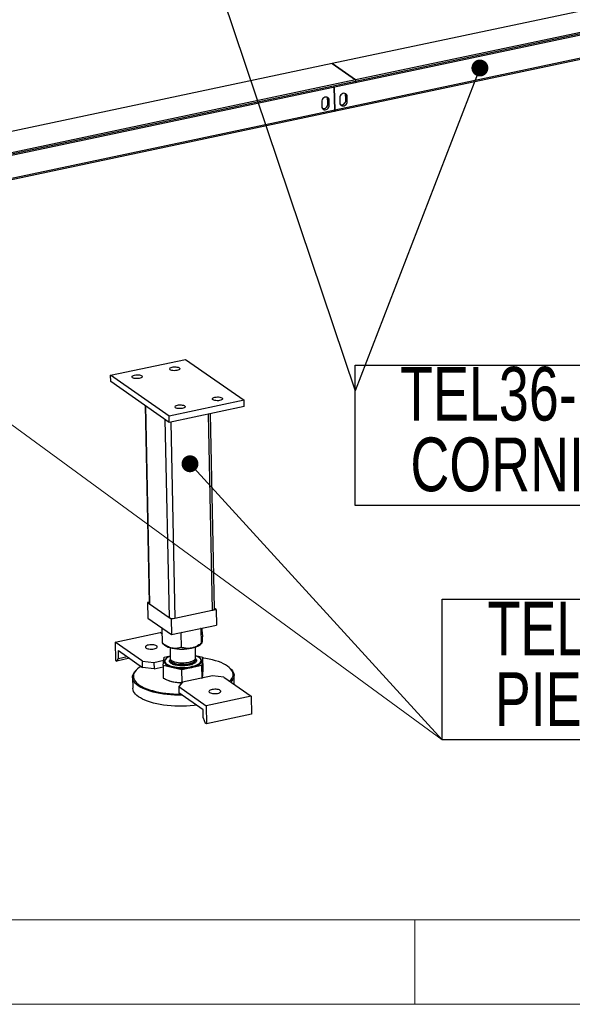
# Model space of a CAD drawing. Header units: millimetres. Extents: x 5 to 589, y 5 to 415.
# Tile 17 of 62: x 174 to 206, y 5 to 63. Entities that reach past the tile are written whole.
import ezdxf

# ---------------------------------------------------------------- set-up
doc = ezdxf.new("R2010")
doc.units = ezdxf.units.MM
doc.layers.add('NOTES', color=6, linetype='Continuous')
doc.layers.add('TRAIT-FORT', color=4, linetype='Continuous', lineweight=25)
doc.styles.add('SLDTEXTSTYLE0', font='TXT', dxfattribs={"width": 0.75})
doc.dimstyles.new('SLDDIMSTYLE2', dxfattribs={"dimtxt": 0.18, "dimasz": 1, "dimexe": 0, "dimexo": 0.0625, "dimgap": 0, "dimtad": 0, "dimtih": 1, "dimtoh": 1, "dimdec": 0, "dimrnd": 1e-09, "dimzin": 0, "dimdsep": 46, "dimtxsty": 'Standard', "dimblk1": 'DOT', "dimblk2": 'DOT', "dimsah": 1, "dimcen": 0.09, "dimadec": 0, "dimazin": 0, "dimtfac": 1, "dimtdec": 0, "dimtofl": 0, "dimtmove": 0, "dimatfit": 3, "dimldrblk": 'DOT', "dimfxl": 0, "dimfrac": 2, "dimtolj": 1, "dimtzin": 0, "dimarcsym": 0})

# ---------------------------------------------------------------- blocks, each defined once
blk = doc.blocks.new('SW_NOTE_6')
at = {"layer": 'NOTES', "color": 0}
for p, q in [((-0.087, -4.074), (-0.087, 4.228)), ((-0.087, 4.228), (26.705, 4.228)), ((26.705, 4.228), (26.705, -4.074)), ((26.705, -4.074), (-0.087, -4.074))]:
    blk.add_line(p, q, dxfattribs=at)
at = {"layer": 'NOTES', "color": 0, "char_height": 3.175, "attachment_point": 2, "style": 'SLDTEXTSTYLE0'}
for s, insert in [('TEL36-FAU-10', (13.295, 4.093)), ('PIED MOBILE', (13.194, -0.082))]:
    blk.add_mtext(s, dxfattribs=dict(at, insert=insert))
blk = doc.blocks.new('SW_NOTE_16')
at = {"layer": 'NOTES', "color": 0}
for p, q in [((0, -6.792), (0, 1.509)), ((0, 1.509), (26.792, 1.509)), ((26.792, 1.509), (26.792, -6.792)), ((26.792, -6.792), (0, -6.792))]:
    blk.add_line(p, q, dxfattribs=at)
at = {"layer": 'NOTES', "color": 0, "char_height": 3.175, "attachment_point": 2, "style": 'SLDTEXTSTYLE0'}
for s, insert in [('TEL36-FAU-11', (13.372, 1.409)), ('CORNIERE C', (13.271, -2.766))]:
    blk.add_mtext(s, dxfattribs=dict(at, insert=insert))
blk = doc.blocks.new('_Dot')
at = {"color": 0, "linetype": 'ByBlock', "lineweight": -2}
blk.add_line((-0.5, 0), (-1, 0), dxfattribs=at)
at = {"color": 0, "linetype": 'ByBlock', "const_width": 0.5}
blk.add_lwpolyline([(-0.25, 0, 1), (0.25, 0, 1)], format="xyb", close=True, dxfattribs=at)

msp = doc.modelspace()

# ---------------------------------------------------------------- linework, layer by layer
at = {"color": 7, "linetype": 'Continuous', "lineweight": 18}
for p, q in [((164.18124, 45.80268), (198.61635, 20.62893)), ((183.70453, 36.94112), (198.61635, 20.62893)), ((10, 10), (584, 10)), ((197, 10), (197, 5)), ((5, 5), (589, 5))]:
    msp.add_line(p, q, dxfattribs=at)
at = {"layer": 'TRAIT-FORT', "color": 4, "linetype": 'Continuous', "lineweight": 25}
for p, q in [((248.45699, 72.50094), (192.11039, 60.59014)), ((193.46902, 59.46349), (249.81562, 71.37429)), ((249.8391, 71.53262), (193.4925, 59.62182)), ((249.84101, 71.43985), (193.49441, 59.52905)), ((192.23259, 57.76968), (248.57919, 69.68048)), ((248.60458, 69.74604), (192.25798, 57.83524)), ((192.10994, 60.59004), (113.35824, 43.94315)), ((192.10994, 60.59004), (193.49205, 59.62173)), ((192.11039, 60.59014), (192.11039, 60.58973)), ((193.4925, 59.62182), (192.11039, 60.59014)), ((114.71688, 42.81651), (193.46858, 59.4634)), ((193.49205, 59.62173), (114.74035, 42.97484)), ((193.49396, 59.52896), (114.74227, 42.88207)), ((193.49205, 59.62173), (193.49396, 59.52896)), ((193.4925, 59.62182), (193.49441, 59.52905)), ((192.22937, 59.20145), (192.25754, 57.83515)), ((192.25798, 57.83524), (192.22982, 59.20154)), ((191.49079, 58.32529), (191.49336, 58.2008)), ((191.93358, 58.41889), (191.84144, 58.48344)), ((191.844, 58.35895), (191.84144, 58.48344)), ((191.844, 58.35895), (191.93615, 58.2944)), ((191.93675, 58.26507), (191.84461, 58.32963)), ((191.84717, 58.20513), (191.84461, 58.32963)), ((191.93932, 58.14058), (191.84717, 58.20513)), ((191.93615, 58.2944), (191.93358, 58.41889)), ((191.93932, 58.14058), (191.93675, 58.26507)), ((192.55517, 58.55028), (192.55773, 58.42579)), ((192.55834, 58.39647), (192.5609, 58.27197)), ((192.99795, 58.64388), (192.90581, 58.70844)), ((192.90838, 58.58394), (192.90581, 58.70844)), ((192.90838, 58.58394), (193.00052, 58.51939)), ((193.00112, 58.49007), (192.90898, 58.55462)), ((192.91155, 58.43013), (192.90898, 58.55462)), ((193.00369, 58.36557), (192.91155, 58.43013)), ((193.00052, 58.51939), (192.99795, 58.64388)), ((193.00369, 58.36557), (193.00112, 58.49007)), ((113.48045, 41.12269), (192.23215, 57.76959)), ((192.25754, 57.83515), (113.50584, 41.18825)), ((191.49396, 58.17148), (191.49653, 58.04698)), ((179.00981, 42.1731), (183.44655, 43.11096)), ((183.44655, 43.11096), (186.90183, 40.69017)), ((182.46509, 39.75232), (179.00981, 42.1731)), ((179.01746, 41.80202), (179.00981, 42.1731)), ((182.47274, 39.38123), (179.01746, 41.80202)), ((181.04584, 40.38092), (181.2866, 28.7004)), ((181.07349, 40.36155), (181.31471, 28.65866)), ((186.90183, 40.69017), (182.46509, 39.75232)), ((186.90948, 40.31909), (182.47274, 39.38123)), ((186.90948, 40.31909), (186.90183, 40.69017)), ((182.47274, 39.38123), (182.46509, 39.75232)), ((184.78298, 39.86958), (185.02172, 28.28687)), ((185.15649, 28.37271), (184.91892, 39.89832)), ((182.2252, 39.55466), (182.46642, 27.85176)), ((182.56469, 39.40067), (182.80344, 27.81796)), ((181.28542, 28.75752), (181.19947, 28.73935)), ((181.19947, 28.73935), (181.21859, 27.81165)), ((181.19947, 28.73935), (181.31467, 28.65865)), ((181.31471, 28.65866), (182.46642, 27.85176)), ((182.80344, 27.81796), (185.02172, 28.28687)), ((185.02174, 28.28685), (185.24362, 28.33375)), ((185.24362, 28.33375), (185.15603, 28.39512)), ((185.24362, 28.33375), (185.26274, 27.40605)), ((181.21859, 27.81165), (182.6007, 26.84334)), ((182.46638, 27.85175), (182.58158, 27.77104)), ((182.58158, 27.77104), (182.80346, 27.81794)), ((182.58158, 27.77104), (182.6007, 26.84334)), ((182.6007, 26.84334), (185.26274, 27.40605)), ((179.28389, 26.40133), (181.94593, 26.96405)), ((182.07233, 26.87549), (181.94593, 26.96405)), ((182.06678, 27.2174), (182.06575, 27.19473)), ((182.08958, 27.20143), (182.06575, 27.19473)), ((182.08343, 26.33736), (182.06575, 27.19473)), ((183.18472, 26.94808), (183.16348, 26.9623)), ((183.22338, 26.97496), (183.18472, 26.94808)), ((183.20239, 26.09071), (183.18472, 26.94808)), ((184.36303, 27.19716), (184.32095, 27.20697)), ((184.36389, 27.21605), (184.36303, 27.19716)), ((184.38071, 26.33978), (184.36303, 27.19716)), ((184.44005, 26.83551), (184.43191, 27.23043)), ((180.89635, 25.27163), (179.28389, 26.40133)), ((179.28389, 26.40133), (179.30588, 25.33447)), ((182.088, 26.33334), (182.08343, 26.33736)), ((182.08716, 26.3323), (182.21583, 26.22745)), ((184.32156, 26.27086), (184.3939, 26.33494)), ((179.48538, 25.43729), (179.47582, 25.90114)), ((179.47582, 25.90114), (180.904, 24.90055)), ((182.522, 26.08098), (182.53509, 25.44576)), ((184.03477, 25.47667), (184.02168, 26.11189)), ((184.03209, 25.60678), (184.46736, 25.51084)), ((179.30588, 25.33447), (179.37499, 25.28606)), ((180.12689, 25.445), (179.37499, 25.28606)), ((179.37499, 25.28606), (179.48538, 25.43729)), ((179.48538, 25.43729), (179.98665, 25.54325)), ((180.89635, 25.27163), (181.57038, 25.20403)), ((180.904, 24.90055), (180.89635, 25.27163)), ((181.57038, 25.20403), (182.14826, 25.32619)), ((181.57038, 25.20403), (181.57803, 24.83295)), ((182.11073, 25.01268), (182.17008, 25.50841)), ((182.17008, 25.50841), (182.53222, 25.58496)), ((182.22101, 25.27687), (182.2211, 25.27223)), ((182.5369, 25.35789), (182.53748, 25.3298)), ((184.03716, 25.36071), (184.03659, 25.3888)), ((184.35565, 25.31623), (184.35555, 25.32087)), ((184.46736, 25.51084), (184.40801, 25.01511)), ((184.48251, 24.77583), (184.46736, 25.51084)), ((180.59622, 24.81761), (180.55125, 24.77777)), ((181.57803, 24.83295), (180.904, 24.90055)), ((181.57803, 24.83295), (182.11211, 24.94585)), ((183.2297, 24.76603), (182.11073, 25.01268)), ((182.11073, 25.01268), (182.12588, 24.27767)), ((184.40801, 25.01511), (183.2297, 24.76603)), ((183.24485, 24.03103), (183.2297, 24.76603)), ((184.42316, 24.2801), (184.40801, 25.01511)), ((186.04446, 24.89099), (185.99788, 24.92895)), ((186.31773, 23.90114), (186.30648, 24.4469)), ((180.30775, 24.32326), (180.32114, 23.67386)), ((182.46361, 24.12445), (182.48666, 24.11613)), ((183.25195, 24.02592), (183.03862, 23.77074)), ((183.24485, 24.03103), (183.27246, 24.03025)), ((185.02664, 24.40106), (183.25195, 24.02592)), ((184.39565, 24.26768), (184.42316, 24.2801)), ((185.70067, 24.33346), (185.02664, 24.40106)), ((185.70067, 24.33346), (187.31313, 23.20376)), ((183.03862, 23.77074), (184.65109, 22.64104)), ((183.03862, 23.77074), (183.04627, 23.39966)), ((184.47445, 22.39907), (183.04627, 23.39966)), ((187.31313, 23.20376), (184.65109, 22.64104)), ((187.31313, 23.20376), (187.33512, 22.1369)), ((184.48401, 21.93522), (184.47445, 22.39907)), ((184.65109, 22.64104), (184.67308, 21.57418)), ((187.33512, 22.1369), (184.67308, 21.57418)), ((184.48401, 21.93522), (184.60397, 21.6226)), ((184.67308, 21.57418), (184.60397, 21.6226))]:
    msp.add_line(p, q, dxfattribs=at)
at = {"layer": 'TRAIT-FORT', "color": 4, "linetype": 'Continuous', "lineweight": 25, "flags": 128}
for points in [[(193.49396, 59.52896), (193.49345, 59.51148), (193.49119, 59.49591), (193.48726, 59.48286), (193.48182, 59.47281), (193.47508, 59.46617), (193.46858, 59.4634)], [(193.46902, 59.46349), (193.47552, 59.46626), (193.48227, 59.47291), (193.48771, 59.48295), (193.49163, 59.49601), (193.4939, 59.51157), (193.49441, 59.52905)], [(192.99795, 58.64388), (192.98764, 58.7072), (192.96023, 58.76159), (192.91794, 58.80266), (192.86419, 58.82707), (192.80334, 58.83285), (192.74033, 58.81953), (192.68025, 58.78819), (192.62797, 58.74136), (192.58773, 58.68285), (192.56279, 58.61739), (192.55517, 58.55028)], [(192.90581, 58.70844), (192.8955, 58.77175), (192.86823, 58.82596)], [(191.93358, 58.41889), (191.92327, 58.4822), (191.89585, 58.5366), (191.85356, 58.57767), (191.79982, 58.60208), (191.73897, 58.60786), (191.67596, 58.59454), (191.61588, 58.5632), (191.5636, 58.51637), (191.52336, 58.45786), (191.49842, 58.3924), (191.49079, 58.32529)], [(191.84144, 58.48344), (191.83113, 58.54676), (191.80385, 58.60096)], [(192.5609, 58.27197), (192.57121, 58.20866), (192.59863, 58.15426), (192.64092, 58.1132), (192.69467, 58.08879), (192.75551, 58.08301), (192.81853, 58.09633), (192.87861, 58.12767), (192.93088, 58.17449), (192.97112, 58.233), (192.99607, 58.29846), (193.00369, 58.36557)], [(191.49653, 58.04698), (191.50684, 57.98367), (191.53425, 57.92927), (191.57655, 57.88821), (191.63029, 57.86379), (191.69114, 57.85801), (191.75415, 57.87133), (191.81423, 57.90268), (191.86651, 57.9495), (191.90675, 58.00801), (191.93169, 58.07347), (191.93932, 58.14058)], [(192.25754, 57.83515), (192.25702, 57.81767), (192.25476, 57.8021), (192.25083, 57.78905), (192.24539, 57.779), (192.23865, 57.77236), (192.23215, 57.76959)], [(192.23259, 57.76968), (192.23909, 57.77245), (192.24584, 57.7791), (192.25128, 57.78914), (192.2552, 57.8022), (192.25747, 57.81776), (192.25798, 57.83524)], [(182.53187, 42.49745), (182.50586, 42.5233), (182.49821, 42.55106), (182.5094, 42.57899), (182.53873, 42.60533), (182.58436, 42.62843), (182.64342, 42.64683), (182.71219, 42.65939), (182.78636, 42.6653), (182.86126, 42.6642), (182.9322, 42.65617), (182.9947, 42.64169), (183.04485, 42.62169), (183.0795, 42.59742), (183.09646, 42.5704), (183.09467, 42.54233), (183.07425, 42.51498), (183.03647, 42.49007), (182.98371, 42.46915), (182.91929, 42.45355), (182.84725, 42.44424), (182.77213, 42.44182), (182.69863, 42.44642), (182.63138, 42.45777), (182.5746, 42.47514), (182.53187, 42.49745)], [(180.3135, 42.02852), (180.28749, 42.05437), (180.27984, 42.08213), (180.29103, 42.11006), (180.32036, 42.1364), (180.36599, 42.1595), (180.42505, 42.1779), (180.49382, 42.19046), (180.56799, 42.19637), (180.64289, 42.19527), (180.71383, 42.18724), (180.77633, 42.17276), (180.82648, 42.15276), (180.86113, 42.12849), (180.87809, 42.10147), (180.8763, 42.0734), (180.85588, 42.04605), (180.8181, 42.02114), (180.76534, 42.00022), (180.70092, 41.98462), (180.62888, 41.97531), (180.55376, 41.97289), (180.48026, 41.97749), (180.41301, 41.98884), (180.35623, 42.00621), (180.3135, 42.02852)], [(185.06573, 40.72221), (185.03973, 40.74806), (185.03208, 40.77582), (185.04327, 40.80375), (185.0726, 40.83009), (185.11823, 40.85318), (185.17729, 40.87159), (185.24606, 40.88414), (185.32023, 40.89006), (185.39513, 40.88896), (185.46606, 40.88092), (185.52857, 40.86645), (185.57872, 40.84645), (185.61337, 40.82217), (185.63033, 40.79516), (185.62854, 40.76709), (185.60812, 40.73974), (185.57034, 40.71482), (185.51758, 40.69391), (185.45316, 40.67831), (185.38112, 40.669), (185.306, 40.66657), (185.2325, 40.67118), (185.16525, 40.68252), (185.10847, 40.6999), (185.06573, 40.72221)], [(182.84736, 40.25328), (182.82136, 40.27913), (182.81371, 40.30689), (182.8249, 40.33482), (182.85423, 40.36116), (182.89986, 40.38426), (182.95892, 40.40266), (183.02769, 40.41521), (183.10186, 40.42113), (183.17676, 40.42003), (183.24769, 40.41199), (183.3102, 40.39752), (183.36035, 40.37752), (183.395, 40.35324), (183.41196, 40.32623), (183.41017, 40.29816), (183.38975, 40.27081), (183.35197, 40.2459), (183.29921, 40.22498), (183.23479, 40.20938), (183.16275, 40.20007), (183.08762, 40.19764), (183.01413, 40.20225), (182.94688, 40.21359), (182.8901, 40.23097), (182.84736, 40.25328)], [(185.02172, 28.28687), (185.06278, 28.29757), (185.09784, 28.31096), (185.12555, 28.32652), (185.14485, 28.34366), (185.15498, 28.36172), (185.15649, 28.37271)], [(181.2599, 26.23081), (181.19483, 26.21337), (181.14111, 26.19114), (181.10144, 26.16523), (181.07779, 26.13695), (181.07137, 26.10771), (181.08248, 26.07897), (181.11057, 26.05219), (181.15424, 26.0287), (181.21129, 26.00967), (181.27886, 25.99608), (181.35357, 25.98858), (181.43167, 25.98757), (181.50924, 25.99309), (181.58239, 26.00487), (181.64746, 26.02231), (181.70117, 26.04454), (181.74085, 26.07045), (181.76449, 26.09873), (181.77092, 26.12797), (181.75981, 26.15671), (181.73171, 26.18349), (181.68805, 26.20698), (181.631, 26.226), (181.56342, 26.2396), (181.48871, 26.24709), (181.41062, 26.24811), (181.33305, 26.24259), (181.2599, 26.23081)], [(182.27626, 25.40607), (182.25947, 25.39035), (182.21757, 25.33929), (182.19327, 25.28697), (182.18695, 25.23423), (182.19874, 25.18194), (182.22842, 25.13096), (182.27552, 25.08213), (182.33926, 25.03625), (182.4186, 24.99407), (182.51223, 24.95629), (182.61862, 24.92353), (182.73601, 24.89631), (182.86249, 24.8751), (182.99597, 24.86024), (183.13426, 24.85197), (183.27509, 24.85043), (183.41615, 24.85564), (183.55513, 24.86752), (183.68973, 24.88588), (183.81776, 24.9104), (183.93711, 24.9407), (184.04581, 24.97627), (184.14209, 25.01652), (184.22436, 25.0608), (184.29127, 25.10839), (184.34173, 25.15849), (184.3749, 25.21028), (184.39024, 25.26292), (184.39024, 25.26292)], [(182.2211, 25.27223), (182.22479, 25.24215), (182.24491, 25.19205), (182.28216, 25.14363), (182.33593, 25.09769), (182.40534, 25.05497), (182.48925, 25.01618), (182.58629, 24.98196), (182.69485, 24.95286), (182.81315, 24.92937), (182.93926, 24.91187), (183.07111, 24.90064), (183.20652, 24.89588), (183.34327, 24.89766), (183.47912, 24.90596), (183.61184, 24.92063), (183.73925, 24.94143), (183.85926, 24.96802), (183.96989, 24.99998), (184.06933, 25.03676), (184.15595, 25.07777), (184.22832, 25.12234), (184.28526, 25.16972), (184.32583, 25.21916), (184.34937, 25.26982), (184.35565, 25.31623)], [(182.22204, 25.29774), (182.22469, 25.24679), (182.24481, 25.19669), (182.28206, 25.14827), (182.33583, 25.10233), (182.40525, 25.05961), (182.48916, 25.02082), (182.58619, 24.98659), (182.69475, 24.9575), (182.81306, 24.93401), (182.93917, 24.9165), (183.07101, 24.90528), (183.20642, 24.90052), (183.34317, 24.9023), (183.47903, 24.9106), (183.61175, 24.92526), (183.73916, 24.94607), (183.85916, 24.97266), (183.96979, 25.00461), (184.06924, 25.0414), (184.15585, 25.08241), (184.22823, 25.12697), (184.28517, 25.17436), (184.32574, 25.22379), (184.34927, 25.27446), (184.35538, 25.32552), (184.34398, 25.37615), (184.31523, 25.42551), (184.26963, 25.47279), (184.20791, 25.51721), (184.13109, 25.55805), (184.04043, 25.59464), (184.03228, 25.59748)], [(182.5326, 25.56657), (182.46232, 25.53632), (182.38266, 25.49344), (182.31787, 25.44737), (182.26901, 25.39886), (182.2369, 25.34871), (182.22204, 25.29774)], [(182.53509, 25.44576), (182.53948, 25.41769), (182.56062, 25.37598), (182.59873, 25.33627), (182.65293, 25.29949), (182.72194, 25.26649), (182.80414, 25.23806), (182.89762, 25.21487), (183.00017, 25.19744), (183.1094, 25.1862), (183.22274, 25.1814), (183.33755, 25.18317), (183.45111, 25.19145), (183.56079, 25.20605), (183.66399, 25.22664), (183.75831, 25.25272), (183.84154, 25.28369), (183.91172, 25.31882), (183.96721, 25.35729), (184.0067, 25.39819), (184.02928, 25.44057), (184.03477, 25.47667)], [(182.53748, 25.3298), (182.54187, 25.30173), (182.56301, 25.26002), (182.60112, 25.22031), (182.65532, 25.18352), (182.72433, 25.15053), (182.80653, 25.1221), (182.90001, 25.0989), (183.00256, 25.08148), (183.11179, 25.07024), (183.22514, 25.06544), (183.33994, 25.0672), (183.4535, 25.07548), (183.56318, 25.09009), (183.66638, 25.11067), (183.7607, 25.13675), (183.84393, 25.16772), (183.91411, 25.20285), (183.9696, 25.24132), (184.00909, 25.28223), (184.03167, 25.32461), (184.03708, 25.36316)], [(182.56276, 25.28766), (182.57039, 25.27796), (182.61263, 25.23889), (182.67066, 25.20298), (182.74313, 25.17106), (182.82835, 25.14388), (182.92431, 25.12208), (183.02876, 25.10617), (183.13927, 25.09652), (183.25322, 25.09336)], [(183.25322, 25.09336), (183.36797, 25.09676), (183.48081, 25.10665), (183.5891, 25.12278), (183.69031, 25.14479), (183.78205, 25.17216), (183.86219, 25.20424), (183.92884, 25.24029), (183.98043, 25.27945), (184.01356, 25.31743)], [(185.92384, 24.9848), (185.81065, 25.05692), (185.68239, 25.12528), (185.53985, 25.18947), (185.38387, 25.2491), (185.2154, 25.30381), (185.03545, 25.35328), (184.84509, 25.3972), (184.64548, 25.43531), (184.46834, 25.46313)], [(183.23782, 23.26547), (183.02021, 23.26643), (182.7925, 23.27385), (182.56781, 23.28779), (182.34745, 23.30817), (182.13273, 23.33487), (181.9249, 23.36773), (181.72519, 23.40656), (181.53475, 23.45113), (181.35472, 23.50119), (181.18614, 23.55643), (181.03001, 23.61653), (180.88725, 23.68115), (180.75868, 23.74989), (180.64507, 23.82236), (180.54708, 23.89814), (180.46529, 23.97677), (180.40018, 24.0578), (180.35212, 24.14075), (180.32141, 24.22513), (180.30821, 24.31045), (180.31262, 24.39621), (180.3346, 24.48191), (180.37402, 24.56703), (180.43065, 24.65109), (180.50417, 24.73359), (180.55125, 24.77777)], [(180.80487, 24.97), (180.70479, 24.90373), (180.60489, 24.82521), (180.52124, 24.74433), (180.45434, 24.66156), (180.4046, 24.57741), (180.3723, 24.49239), (180.35764, 24.40699), (180.36072, 24.32175), (180.38152, 24.23716), (180.4199, 24.15374), (180.47564, 24.07199), (180.5484, 23.99241), (180.63775, 23.91546), (180.74315, 23.84162), (180.86396, 23.77133), (180.99946, 23.705), (181.14883, 23.64305), (181.31118, 23.58583), (181.48552, 23.53371), (181.67082, 23.48698), (181.86595, 23.44593), (182.06974, 23.41081), (182.28096, 23.38182), (182.49836, 23.35915), (182.72061, 23.34293), (182.94638, 23.33326), (183.1454, 23.33021)], [(186.05722, 24.08365), (186.12664, 24.15978), (186.18501, 24.2433), (186.22607, 24.32795), (186.24956, 24.41322), (186.25535, 24.49861), (186.24341, 24.58359), (186.2138, 24.66765), (186.1667, 24.7503), (186.1024, 24.83102), (186.02128, 24.90935), (185.92384, 24.9848)], [(186.04446, 24.89099), (186.06715, 24.87202), (186.14894, 24.79339), (186.21405, 24.71236), (186.26211, 24.62941), (186.29282, 24.54502), (186.30602, 24.4597), (186.30161, 24.37394), (186.27963, 24.28825), (186.24021, 24.20312), (186.18358, 24.11907), (186.11596, 24.0425)], [(182.48666, 24.11613), (182.56613, 24.09013), (182.68733, 24.05906)], [(180.65846, 23.17297), (180.56047, 23.24874), (180.47868, 23.32738), (180.41356, 23.40841), (180.36551, 23.49135), (180.33479, 23.57574), (180.3216, 23.66106), (180.32114, 23.67386)], [(185.33712, 23.37428), (185.40219, 23.39172), (185.45591, 23.41395), (185.49558, 23.43986), (185.51923, 23.46814), (185.52565, 23.49738), (185.51454, 23.52612), (185.48645, 23.5529), (185.44278, 23.57639), (185.38573, 23.59542), (185.31816, 23.60901), (185.24345, 23.61651), (185.16535, 23.61752), (185.08778, 23.612), (185.01463, 23.60022), (184.94956, 23.58278), (184.89585, 23.56055), (184.85617, 23.53464), (184.83253, 23.50636), (184.8261, 23.47712), (184.83721, 23.44838), (184.8653, 23.4216), (184.90897, 23.39811), (184.96602, 23.37909), (185.0336, 23.36549), (185.10831, 23.35799), (185.1864, 23.35698), (185.26397, 23.3625), (185.33712, 23.37428)], [(184.09039, 22.66814), (183.94781, 22.65287), (183.72144, 22.63416), (183.49272, 22.62191), (183.26299, 22.61619), (183.03359, 22.61704), (182.80588, 22.62446), (182.58119, 22.6384), (182.36084, 22.65878), (182.14612, 22.68547), (181.93829, 22.71833), (181.73857, 22.75717), (181.54814, 22.80174), (181.3681, 22.85179), (181.19953, 22.90703), (181.0434, 22.96714), (180.90063, 23.03175), (180.77207, 23.1005), (180.65846, 23.17297)]]:
    msp.add_lwpolyline(points, dxfattribs=at)
at = {"layer": 'TRAIT-FORT', "color": 4, "linetype": 'Continuous', "lineweight": 25}
for centre, radius, start, end in [((191.73471, 58.1911), 0.24155, 177.7003059, 184.6613129), ((191.58116, 58.19163), 0.26635, 259.8258093, 2.906875), ((191.60326, 58.33932), 0.24155, 357.7003059, 4.6613129), ((191.6954, 58.27477), 0.24155, 357.7003059, 4.6613129), ((192.79909, 58.4161), 0.24155, 177.7003059, 184.6613129), ((192.64554, 58.41662), 0.26635, 259.8258081, 2.9068751), ((192.66763, 58.56431), 0.24155, 357.7003058, 4.6613129), ((192.75977, 58.49976), 0.24155, 357.7003059, 4.6613129), ((181.33932, 28.70557), 0.05297, 185.5998289, 242.31561), ((182.68194, 28.30356), 0.50057, 244.498486, 284.0471027), ((182.8089, 27.0496), 1.01374, 234.1942566, 260.7705016), ((183.62609, 27.19191), 1.15413, 278.413145, 307.0557214), ((183.21766, 28.85819), 2.86672, 258.5036818, 281.6174736), ((184.17384, 25.26831), 0.21647, 358.5741984, 55.9575363), ((183.23355, 26.65469), 2.65248, 258.1161482, 269.9693401)]:
    msp.add_arc(centre, radius, start, end, dxfattribs=at)
for points, knots in [([(184.44005, 26.83551), (184.43679, 26.76275), (184.43184, 26.65255), (184.42401, 26.53141), (184.41855, 26.46498), (184.41501, 26.43355), (184.41378, 26.4226)], [0, 0, 0, 0, 0.43204542, 0.65434926, 0.87965336, 1, 1, 1, 1]), ([(182.64631, 26.04899), (182.59761, 26.06206), (182.4992, 26.08849), (182.35534, 26.15682), (182.21588, 26.23984), (182.12771, 26.30475), (182.08343, 26.33736)], [0, 0, 0, 0, 0.249577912, 0.504364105, 0.751046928, 1, 1, 1, 1]), ([(184.38071, 26.33978), (184.31234, 26.29188), (184.18674, 26.20387), (183.98921, 26.10305), (183.86028, 26.06798), (183.79495, 26.0502)], [0, 0, 0, 0, 0.3707742, 0.68118194, 1, 1, 1, 1]), ([(184.39281, 26.33616), (184.39157, 26.33455), (184.38755, 26.32932), (184.38351, 26.3355), (184.38071, 26.33978)], [0, 0, 0, 0, 0.30755974, 1, 1, 1, 1]), ([(184.41378, 26.4226), (184.41115, 26.40316), (184.40584, 26.36385), (184.40023, 26.34852), (184.39739, 26.34077)], [0, 0, 0, 0, 0.49483678, 1, 1, 1, 1]), ([(183.20239, 26.09071), (183.12655, 26.06879), (183.01169, 26.03561), (182.84644, 26.02474), (182.73703, 26.03115), (182.66974, 26.04438), (182.64631, 26.04899)], [0, 0, 0, 0, 0.43204542, 0.65434926, 0.87965336, 1, 1, 1, 1]), ([(183.79495, 26.0502), (183.78462, 26.04812), (183.70207, 26.0315), (183.54461, 26.02192), (183.3576, 26.04669), (183.24586, 26.07838), (183.20239, 26.09071)], [0, 0, 0, 0, 0.05039955, 0.40261353, 0.76758847, 1, 1, 1, 1]), ([(182.48923, 25.29802), (182.49338, 25.31631), (182.50094, 25.34953), (182.53281, 25.38106), (182.54713, 25.39523)], [0, 0, 0, 0, 0.550567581, 1, 1, 1, 1]), ([(183.25253, 25.00022), (183.20391, 25.00113), (183.10375, 25.00302), (182.95682, 25.01948), (182.81691, 25.04688), (182.6938, 25.08559), (182.59559, 25.13323), (182.52828, 25.18668), (182.49048, 25.24229), (182.48964, 25.27981), (182.48923, 25.29802)], [0, 0, 0, 0, 0.11651603, 0.24001133, 0.36864081, 0.5, 0.63135919, 0.75998867, 0.88348397, 1, 1, 1, 1]), ([(184.08733, 25.29971), (184.08256, 25.28149), (184.07273, 25.24397), (184.02161, 25.18826), (183.94148, 25.13465), (183.83183, 25.0868), (183.69943, 25.04781), (183.55292, 25.02011), (183.40201, 25.00334), (183.30138, 25.00124), (183.25253, 25.00022)], [0, 0, 0, 0, 0.11651603, 0.24001133, 0.36864081, 0.5, 0.63135919, 0.75998867, 0.88348397, 1, 1, 1, 1]), ([(184.02225, 25.42704), (184.02997, 25.42128), (184.06038, 25.3986), (184.08503, 25.35524), (184.08658, 25.31786), (184.08733, 25.29971)], [0, 0, 0, 0, 0.149071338, 0.586907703, 1, 1, 1, 1]), ([(184.4548, 24.43268), (184.45967, 24.47901), (184.46953, 24.57271), (184.47815, 24.70763), (184.48251, 24.77583)], [0, 0, 0, 0, 0.49451073, 1, 1, 1, 1]), ([(182.12588, 24.27767), (182.21729, 24.23101), (182.40179, 24.13683), (182.59157, 24.08514), (182.68733, 24.05906)], [0, 0, 0, 0, 0.49545796, 1, 1, 1, 1]), ([(182.68733, 24.05906), (182.78098, 24.0432), (182.97035, 24.01112), (183.15268, 24.02434), (183.24485, 24.03103)], [0, 0, 0, 0, 0.49451073, 1, 1, 1, 1]), ([(184.42316, 24.2801), (184.42853, 24.29372), (184.43936, 24.32122), (184.44962, 24.3953), (184.4548, 24.43268)], [0, 0, 0, 0, 0.495457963, 1, 1, 1, 1])]:
    msp.add_open_spline(points, degree=3, knots=knots, dxfattribs=at)

# ---------------------------------------------------------------- block references
at = {"color": 7, "linetype": 'Continuous', "lineweight": 18, "rotation": 132.432071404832}
msp.add_blockref('_Dot', (183.70453, 36.94112, 14.37982), dxfattribs=at)
at = {"layer": 'NOTES', "color": 211}
for name, p in [('SW_NOTE_16', (193.45912, 41.25786)), ('SW_NOTE_6', (198.70357, 24.70266))]:
    msp.add_blockref(name, p, dxfattribs=at)

# ---------------------------------------------------------------- leaders
for points in [[(176.553, 91.53), (193.45912, 41.25786)], [(200.84235, 60.32553), (193.45912, 41.25786)]]:
    msp.add_leader(points, dimstyle='SLDDIMSTYLE2', dxfattribs=at)

doc.saveas('drawing.dxf')
